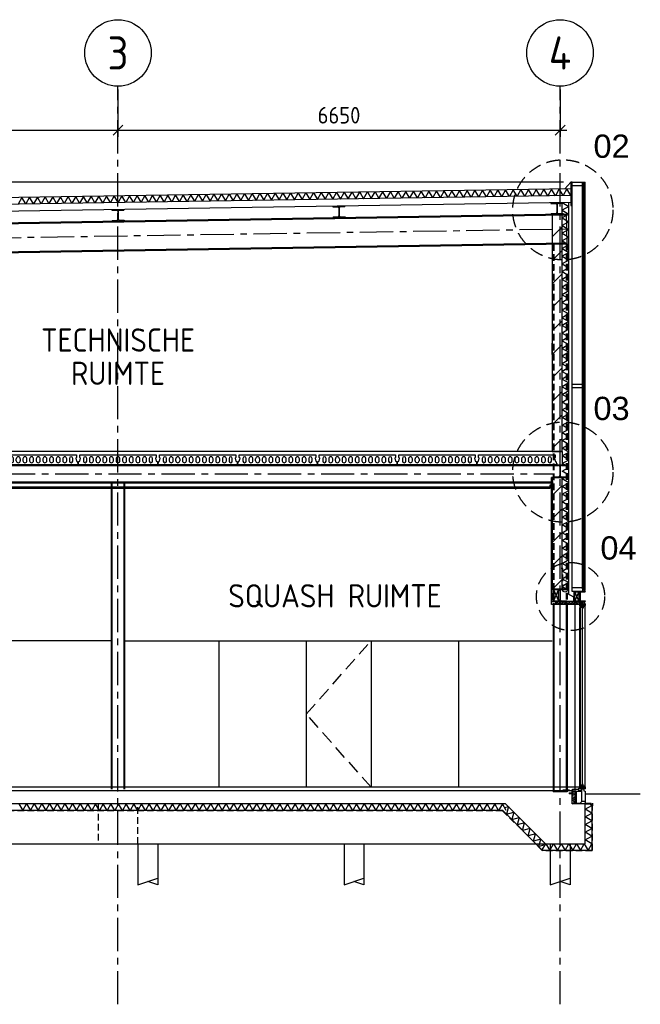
# Model space of a CAD drawing. Extents: x -2500 to 56900, y -500 to 41500.
# Tile 3 of 19: x 17383 to 26720, y 7612 to 22422. Entities that reach past the tile are written whole.
import ezdxf
from ezdxf.enums import TextEntityAlignment as Align

# ---------------------------------------------------------------- set-up
doc = ezdxf.new("R2010")
doc.units = 0
doc.header["$LTSCALE"] = 400
doc.header["$MEASUREMENT"] = 0
doc.header["$PDMODE"] = 1
doc.header["$PDSIZE"] = -15
for name, pattern in [('CENTER', [2, 1.25, -0.25, 0.25, -0.25]), ('DASHED', [0.75, 0.5, -0.25]), ('HIDDEN', [0.375, 0.25, -0.125]), ('SL0', [0])]:
    doc.linetypes.add(name, pattern=pattern)
doc.layers.get('0').update_dxf_attribs({"color": 6, "linetype": 'CONTINUOUS'})
doc.layers.get('Defpoints').update_dxf_attribs({"linetype": 'CONTINUOUS'})
for name, color, linetype in [('1002-B', 1, 'CONTINUOUS'), ('1004-B', 1, 'CONTINUOUS'), ('1005-B', 7, 'CONTINUOUS'), ('1006-B', 7, 'CONTINUOUS'), ('1010-B', 2, 'CONTINUOUS'), ('1100-B', 30, 'CONTINUOUS'), ('2110-B', 15, 'CONTINUOUS'), ('2200-B', 7, 'CONTINUOUS'), ('2310-B', 15, 'CONTINUOUS'), ('2800-B', 4, 'CONTINUOUS'), ('3100-B', 40, 'CONTINUOUS'), ('3800-B', 40, 'CONTINUOUS'), ('4200-B', 142, 'CONTINUOUS'), ('4300-B', 142, 'CONTINUOUS'), ('4500-B', 142, 'CONTINUOUS')]:
    doc.layers.add(name, color=color, linetype=linetype)
doc.styles.add('ARIAL', font='arial.ttf')
doc.styles.get("Standard").update_dxf_attribs({"font": 'ISOCP.shx'})
doc.dimstyles.get("Standard").update_dxf_attribs({"dimtxt": 0.18, "dimasz": 0.18, "dimexe": 0.18, "dimexo": 0.0625, "dimgap": 0.09, "dimtad": 0, "dimtih": 1, "dimtoh": 1, "dimdec": 0, "dimzin": 0, "dimdsep": 46, "dimtxsty": 'Standard', "dimcen": 0.09, "dimadec": 0, "dimazin": 0, "dimtfac": 1, "dimtdec": 0, "dimtofl": 0, "dimtmove": 2, "dimatfit": 3, "dimfxl": 0, "dimtolj": 1, "dimtzin": 0, "dimarcsym": 0})
pattern_1 = [(45, (41742.78, -100258.32), (-176.7767, 176.7767), [])]

# ---------------------------------------------------------------- blocks, each defined once
blk = doc.blocks.new('_Oblique')
at = {"color": 0, "linetype": 'ByBlock', "lineweight": -2}
blk.add_line((-0.5, -0.5), (0.5, 0.5), dxfattribs=at)
blk = doc.blocks.new('*D23')
at = {"layer": '1002-B', "color": 0, "lineweight": -2, "transparency": 16777216}
for p, q in [((18862, 21372), (18862, 20660)), ((12212, 21113), (12212, 20660)), ((12112, 20760), (18962, 20760))]:
    blk.add_line(p, q, dxfattribs=at)
at = {"layer": 'Defpoints', "color": 0, "transparency": 16777216}
for p in [(18862, 21422), (12212, 21163), (18862, 20760)]:
    blk.add_point(p, dxfattribs=at)
at = {"layer": '1002-B', "color": 0, "lineweight": -2, "transparency": 16777216, "xscale": 150, "yscale": 150, "zscale": 150, "rotation": 180}
blk.add_blockref('_Oblique', (12212, 20760), dxfattribs=at)
at = {"layer": '1002-B', "color": 0, "lineweight": -2, "transparency": 16777216, "xscale": 150, "yscale": 150, "zscale": 150}
blk.add_blockref('_Oblique', (18862, 20760), dxfattribs=at)
at = {"layer": '1002-B', "color": 0, "transparency": 16777216, "insert": (15537, 20985), "char_height": 250, "attachment_point": 5}
blk.add_mtext('\\A1;6650', dxfattribs=at)
blk = doc.blocks.new('STDBA003')
at = {"linetype": 'Continuous'}
blk.add_circle((0, 0), 5, dxfattribs=at)
blk.add_attdef('001', text='', height=5, dxfattribs=at).set_placement((0, 0), align=Align.MIDDLE)
blk = doc.blocks.new('*D24')
at = {"layer": '1002-B', "color": 0, "lineweight": -2, "transparency": 16777216}
for p, q in [((18862, 21372), (18862, 20660)), ((25512, 21372), (25512, 20660)), ((18762, 20760), (25612, 20760))]:
    blk.add_line(p, q, dxfattribs=at)
at = {"layer": 'Defpoints', "color": 0, "transparency": 16777216}
for p in [(18862, 21422), (25512, 21422), (25512, 20760)]:
    blk.add_point(p, dxfattribs=at)
at = {"layer": '1002-B', "color": 0, "lineweight": -2, "transparency": 16777216, "xscale": 150, "yscale": 150, "zscale": 150, "rotation": 180}
blk.add_blockref('_Oblique', (18862, 20760), dxfattribs=at)
at = {"layer": '1002-B', "color": 0, "lineweight": -2, "transparency": 16777216, "xscale": 150, "yscale": 150, "zscale": 150}
blk.add_blockref('_Oblique', (25512, 20760), dxfattribs=at)
at = {"layer": '1002-B', "color": 0, "transparency": 16777216, "insert": (22187, 20985), "char_height": 250, "attachment_point": 5}
blk.add_mtext('\\A1;6650', dxfattribs=at)
blk = doc.blocks.new('STDBCA06')
at = {"color": 0, "linetype": 'ByBlock', "lineweight": 25}
for p, q in [((-100, 95), (-100, 85)), ((-100, 95), (100, 95)), ((-100, 85), (-21, 85)), ((-3, 67), (-3, -67)), ((3, 67), (3, -67)), ((21, 85), (100, 85)), ((100, 95), (100, 85)), ((-100, -85), (-100, -95)), ((-100, -85), (-21, -85)), ((-100, -95), (100, -95)), ((21, -85), (100, -85)), ((100, -85), (100, -95))]:
    blk.add_line(p, q, dxfattribs=at)
for centre, start, end in [((-21, 67), 0, 90), ((21, 67), 90, 180), ((-21, -67), 270, 0), ((21, -67), 180, 270)]:
    blk.add_arc(centre, 18, start, end, dxfattribs=at)
blk = doc.blocks.new('Vb151y')
for p, q in [((80, -55), (80, -95)), ((130, -95), (130, -55)), ((170, -60), (170, -90)), ((230, -90), (230, -60)), ((270, -90), (270, -60)), ((330, -60), (330, -90)), ((370, -60), (370, -90)), ((430, -90), (430, -60)), ((470, -60), (470, -90)), ((530, -90), (530, -60)), ((570, -60), (570, -90)), ((630, -90), (630, -60)), ((670, -60), (670, -90)), ((730, -90), (730, -60)), ((770, -60), (770, -90)), ((830, -90), (830, -60)), ((870, -60), (870, -90)), ((930, -90), (930, -60)), ((970, -60), (970, -90)), ((1030, -90), (1030, -60)), ((1070, -55), (1070, -95)), ((1120, -95), (1120, -55))]:
    blk.add_line(p, q)
blk.add_lwpolyline([(1164.58, -48.46), (1174.99, -95.32), (1188.01, -98.57), (1195, -130), (1200, -130), (1200, -140), (1190, -150), (10, -150), (0, -140), (0, -130), (5, -130), (11.99, -98.57), (25.01, -95.32), (35.42, -48.46), (25, -40), (25, 0), (1175, 0), (1175, -40)], close=True)
for centre, radius, start, end in [((105, -55), 25, 0, 180), ((105, -95), 25, 180, 0), ((200, -60), 30, 0, 180), ((200, -90), 30, 180, 0), ((300, -60), 30, 0, 180), ((300, -90), 30, 180, 0), ((400, -60), 30, 0, 180), ((400, -90), 30, 180, 0), ((500, -60), 30, 0, 180), ((500, -90), 30, 180, 0), ((600, -60), 30, 0, 180), ((600, -90), 30, 180, 0), ((700, -60), 30, 0, 180), ((700, -90), 30, 180, 0), ((800, -60), 30, 0, 180), ((800, -90), 30, 180, 0), ((900, -60), 30, 0, 180), ((900, -90), 30, 180, 0), ((1000, -60), 30, 0, 180), ((1000, -90), 30, 180, 0), ((1095, -55), 25, 0, 180), ((1095, -95), 25, 180, 0)]:
    blk.add_arc(centre, radius, start, end)
blk = doc.blocks.new('STDBCA05')
at = {"color": 0, "linetype": 'ByBlock', "lineweight": 25}
for p, q in [((-90, 86), (-90, 76)), ((-90, 86), (90, 86)), ((-90, 76), (-18, 76)), ((-3, 61), (-3, -61)), ((3, 61), (3, -61)), ((18, 76), (90, 76)), ((90, 86), (90, 76)), ((-90, -76), (-90, -86)), ((-90, -76), (-18, -76)), ((-90, -86), (90, -86)), ((18, -76), (90, -76)), ((90, -76), (90, -86))]:
    blk.add_line(p, q, dxfattribs=at)
for centre, start, end in [((-18, 61), 0, 90), ((18, 61), 90, 180), ((-18, -61), 270, 0), ((18, -61), 180, 270)]:
    blk.add_arc(centre, 15, start, end, dxfattribs=at)
blk = doc.blocks.new('809114V')
at = {"color": 0, "linetype": 'Continuous'}
for points in [[(0, 0), (1, 1), (3, 1, 0.665155), (3, 2), (3, 2, -0.414214), (2, 2), (2, 2, -0.414214), (3, 2), (5, 2, 0.414214), (5, 3), (5, 6, 0.414214), (5, 6), (-4, 6, 0.128759), (-4, 6), (-4, 6, 0.685292), (-4, 6), (-4, 5, 0.056618), (-4, 5), (-3, 5, -0.120185), (-3, 5), (-2, 5, -0.587695), (-2, 5), (-4, 4, 0.264132), (-5, 4), (-5, 3, 0.414214), (-4, 2), (-3, 2, -0.414214), (-3, 2), (-3, 2, -0.414214), (-3, 2), (-3, 2, 0.544925), (-3, 1), (-3, 1, 0.217158), (-3, 1), (-2, 1), (-1, 1, 0.090556), (-1, 1), (0, 1, -0.151096), (0, 1), (0, 0, 0.107398)], [(-3, 6), (1, 6, -0.399031), (2, 5), (2, 5, -0.414214), (1, 4), (1, 4, 0.118373), (0, 4), (-1, 4, -0.118373), (-1, 4), (-2, 4, -0.468397), (-2, 4), (-2, 4, -0.195639), (-2, 4), (-1, 5, 0.243176), (-1, 5), (-1, 5, 0.273211), (-2, 6), (-2, 6, 0.095683), (-2, 6), (-3, 6)], [(-1, 3), (0, 3, 0.103917), (0, 3), (1, 3, -0.446268), (1, 3), (2, 2, -0.11993), (2, 2), (1, 2, -0.338992), (1, 1), (0, 1, -0.173722), (0, 1), (0, 1, 0.295491), (-1, 1), (-1, 1), (-1, 1, -0.321894), (-2, 2), (-2, 2, -0.439256)], [(2, 3), (3, 3, 0.414214), (4, 4), (4, 5, 0.141814), (4, 5), (4, 5, 0.209904), (4, 5), (3, 5, 0.204901), (3, 5), (2, 4, 0.153119), (2, 4), (2, 4, 0.515891)]]:
    blk.add_lwpolyline(points, format="xyb", close=True, dxfattribs=at)
blk = doc.blocks.new('809108V')
at = {"color": 0}
for points in [[(-6, -3), (-4, -1), (-3, 1, -0.414131), (-3, 1), (-3, 0, -0.414482), (-3, 0), (-3, 0, 0.668407), (-3, -1), (-3, -1, 0.198912), (-2, -1), (-2, 0, -0.198912), (-2, 0), (0, 0, 0.414214), (0, 0), (0, 1, -0.531619), (0, 2), (1, 1, -0.175438), (1, 1, -0.124487), (2, -1), (2, -5, 0.128523), (3, -8, -0.662197), (3, -9), (0, -9, -0.152577), (-1, -9), (-5, -6, 0.315436), (-5, -6), (-6, -7, -0.141904), (-9, -8), (-7, -8, -0.93459), (-7, -9), (-9, -9, -0.168432), (-10, -9, -0.524661), (-10, -7, 0.04421), (-9, -6, 0.033325)], [(-1, -2, -0.354806), (-1, -2), (-1, -3, -0.506935), (-1, -4), (-3, -4, -0.261701), (-4, -4), (-4, -4, -0.496835), (-3, -3)], [(3, -8), (1, -8, -0.174939), (0, -8), (-3, -6, -0.482728), (-3, -5), (-1, -4, -0.337468), (0, -5), (1, -7, 0.253274)]]:
    blk.add_lwpolyline(points, format="xyb", close=True, dxfattribs=at)
blk = doc.blocks.new('I20601')
at = {"color": 0}
blk.add_lwpolyline([(-6, -2, -1.101342), (-6, -2), (-9, -3, -0.536195), (-9, -3), (-9, -2, -0.212717), (-9, -2), (-8, -1, 0.220519), (-8, -1, 0.174514), (-9, 0, 0.695703), (-9, 0, -0.277229), (-9, 0), (-12, 0), (-12, 4), (-10, 4), (-10, 2), (-4, 2), (-4, 22), (-7, 22, 0.535952), (-8, 21, -0.425628), (-10, 16), (-11, 16, -0.414214), (-12, 17), (-12, 18, -0.457099), (-11, 18, 0.075827), (-11, 18), (-11, 18, 0.127429), (-10, 18), (-10, 18, 0.079941), (-10, 19), (-9, 19, 0.123078), (-9, 20), (-9, 20, 0.07834), (-9, 20), (-9, 20, 0.129694), (-9, 21), (-10, 21, 0.079446), (-10, 21), (-10, 22, 0.126606), (-11, 22), (-11, 22, 0.075109), (-11, 22, -0.456847), (-12, 22), (-12, 23, -0.414214), (-11, 24), (20, 24, -0.414214), (20, 23), (20, 20, -0.32084), (20, 20), (18, 20, -1.00013), (18, 20), (19, 20), (19, 22, 0.41404), (19, 22), (12, 22, 0.41427), (12, 22), (12, 20), (12, 20, -0.99402), (12, 20), (10, 20), (10, 21, 0.41421), (10, 22), (6, 22), (6, 0, -0.112079), (6, 0, 0.200202), (6, -1, 0.210454), (6, -1), (6, -1, -0.192555), (6, -2), (6, -3, -0.537082), (6, -3), (4, -2, -1.099413), (4, -2), (4, 0, 0.477272), (4, 0), (0, 0, 0.4142), (0, 0), (0, -1, 0.130993), (0, -1), (1, -2, -1), (1, -3), (-1, -3, 1), (-1, -3), (-3, -3, -1), (-3, -2), (-2, -1, 0.126869), (-2, -1), (-2, 0, 0.4142), (-3, 0), (-7, 0, 0.476773), (-7, 0)], format="xyb", close=True, dxfattribs=at)
at = {"color": 0, "linetype": 'SL0'}
blk.add_lwpolyline([(5, 2), (-2, 2), (-2, 22), (5, 22)], close=True, dxfattribs=at)
blk = doc.blocks.new('E20601')
at = {"color": 0}
blk.add_lwpolyline([(11, 8), (11, 9, 0.112079), (11, 9, -0.200202), (10, 11, -0.210454), (11, 11), (11, 11, 0.192555), (11, 11), (11, 12, 0.537082), (11, 13), (8, 12, 1.099413), (8, 11), (9, 10, -0.475109), (9, 10), (5, 10, -0.4142), (5, 10), (5, 10, -0.130993), (5, 10), (5, 12, 1), (5, 12), (4, 12, -1), (3, 12), (2, 12, 1), (2, 12), (2, 10, -0.126869), (2, 10), (2, 10, -0.4142), (2, 10), (-2, 10, -0.476773), (-2, 10), (-1, 11, 1.101342), (-1, 12), (-4, 13, 0.536195), (-4, 12), (-4, 11, 0.212717), (-4, 11), (-4, 11, -0.220519), (-4, 11, -0.232702), (-4, 9, -0.580921), (-4, 9, 0.258936), (-4, 10), (-7, 10), (-7, 8), (-3, 8), (-3, 1), (0, 1), (0, 0), (4, 0), (4, 1), (6, 1, 0.414214), (7, 1), (7, 2, 0.414214), (6, 3), (-1, 3), (-1, 8), (2, 8), (2, 7), (3, 6), (3, 8)], format="xyb", close=True, dxfattribs=at)
blk = doc.blocks.new('000885L')
at = {"color": 0}
blk.add_lwpolyline([(-1, 2), (-1, 3, 0.31538), (-2, 4), (-4, 5, -0.31538), (-4, 6), (-4, 8, -0.31538), (-4, 9), (-2, 10, 0.31538), (-1, 11), (-1, 12, -0.123503), (-1, 12), (0, 13, 0.125029), (0, 13), (0, 14, 0.412455), (0, 14), (-1, 14), (-1, 14, 0.363979), (-2, 14), (-2, 14), (-2, 14, 1), (-2, 14, -1.69621), (-3, 14), (-3, 14, 0.363799), (-3, 14), (-3, 14), (-4, 14, 0.415975), (-4, 14), (-4, 13, 0.115706), (-4, 13), (-3, 12, -0.117229), (-3, 11), (-3, 11, -0.315268), (-3, 11), (-6, 10, 0.315268), (-6, 10), (-6, 4, 0.315296), (-6, 4), (-3, 3, -0.315296), (-3, 3), (-3, 3, -0.117206), (-3, 2), (-4, 1, 0.11568), (-4, 1), (-4, 0, 0.415979), (-4, 0), (-3, 0), (-3, 0, 0.363391), (-3, 0), (-3, 0, -1.6948), (-2, 0), (-2, 0, 0.364889), (-1, 0), (-1, 0), (0, 0, 0.41245), (0, 0), (0, 1, 0.124994), (0, 1), (-1, 2, -0.123465)], format="xyb", close=True, dxfattribs=at)
blk = doc.blocks.new('000885R')
at = {"color": 0}
blk.add_lwpolyline([(4, 14), (3, 14), (3, 14, 0.364589), (3, 14), (3, 14, -1.69763), (2, 14), (2, 14, 0.363572), (1, 14), (1, 14), (0, 14, 0.414214), (0, 14), (0, 13, 0.131728), (0, 13), (1, 12, -0.131728), (1, 12), (1, 11, 0.315475), (2, 10), (4, 9, -0.31545), (4, 8), (4, 6, -0.315296), (4, 5), (2, 4, 0.315462), (1, 3), (1, 2, -0.131726), (1, 2), (0, 1, 0.131728), (0, 1), (0, 0, 0.414214), (0, 0), (1, 0), (1, 0, 0.36357), (2, 0), (2, 0, -1.704398), (3, 0), (3, 0, 0.36357), (3, 0), (3, 0), (4, 0, 0.414214), (4, 0), (4, 1, 0.131628), (4, 1), (3, 2, -0.131627), (3, 2), (3, 3, -0.31533), (3, 3), (6, 4, 0.315227), (6, 4), (6, 10, 0.315431), (6, 10), (3, 11, -0.31533), (3, 11), (3, 12, -0.131627), (3, 12), (4, 13, 0.131628), (4, 13), (4, 14, 0.414214)], format="xyb", close=True, dxfattribs=at)
blk = doc.blocks.new('020601B')
for name, p in [('I20601', (-2, 23)), ('E20601', (-7, -1)), ('000885L', (-5, 9)), ('000885R', (-2, 9))]:
    blk.add_blockref(name, p)
blk = doc.blocks.new('E20636')
at = {"color": 0}
for points in [[(29, 38, -0.531525), (30, 38), (30, 34), (31, 33), (31, 32), (31, 32), (32, 31), (38, 31, 0.414214), (38, 32), (38, 33), (37, 33, -0.414214), (37, 33, -0.414214), (37, 34), (40, 34, -1), (40, 33), (39, 33), (39, 32, 0.414214), (40, 31), (46, 31, 0.414214), (47, 32), (47, 33), (46, 33, -1), (46, 34), (48, 34, -0.414214), (48, 33), (48, 24, -0.414214), (48, 23), (42, 23, 0.295265), (41, 23), (31, 0, -0.295265), (31, 0), (0, 0, -0.414214), (0, 0), (0, 12, -0.414214), (0, 12), (2, 12, -1), (2, 11), (1, 11), (1, 10, 0.414214), (2, 10), (8, 10, 0.414214), (9, 10), (9, 11), (8, 11, -1), (8, 12), (20, 12), (20, 20), (20, 20), (20, 20), (20, 30), (12, 30), (12, 27), (10, 27), (10, 32), (20, 32), (20, 34, 0.307237), (20, 36, 0.221598), (20, 36), (20, 36, -0.212717), (20, 37), (20, 38, -0.536195), (20, 38), (23, 37, -1.101342), (22, 37), (21, 35, 0.476883), (22, 35), (27, 35, 0.414214), (27, 35), (27, 36), (27, 37, -0.91934), (26, 38)], [(7, 4, -1), (7, 3), (6, 3), (6, 2), (28, 2), (28, 3), (27, 3, -0.999737), (27, 4), (28, 4), (28, 5), (26, 5), (26, 6), (28, 6), (28, 33), (21, 33), (21, 10), (11, 10), (11, 10, -0.414214), (8, 8), (2, 8), (2, 2), (5, 2), (5, 2, -0.414214), (7, 4)], [(30, 30), (46, 30), (46, 25), (40, 25), (30, 3, -0.80834), (30, 3)]]:
    blk.add_lwpolyline(points, format="xyb", close=True, dxfattribs=at)
blk = doc.blocks.new('000831')
at = {"color": 0}
for points in [[(-3, 14), (-3, 14, 1.650886), (-2, 14), (-2, 14, -0.414214), (-2, 14), (-2, 14, 0.414214), (-2, 14), (-2, 14), (0, 14, -0.414214), (0, 14), (0, 13), (-1, 12, 0.131652), (-1, 11), (-1, 11, 0.315299), (-1, 11), (2, 10, -0.315299), (2, 10), (2, 4, -0.315299), (2, 4), (-1, 3, 0.315299), (-1, 3), (-1, 3, 0.131652), (-1, 2), (0, 1), (0, 0, -0.414214), (0, 0), (-2, 0, 0.414214), (-2, 0), (-2, 0, -0.414214), (-2, 0), (-2, 0, 1.666576), (-3, 0), (-3, 0, -0.414214), (-4, 0), (-4, 0, 0.414214), (-4, 0), (-5, 0, -0.414214), (-6, 0), (-6, 1), (-5, 2, 0.131652), (-5, 3), (-5, 3, 0.315299), (-5, 3), (-7, 4, -0.315299), (-8, 4), (-8, 10, -0.315299), (-7, 10), (-5, 11, 0.315299), (-5, 11), (-5, 11, 0.131652), (-5, 12), (-6, 13), (-6, 14, -0.414214), (-5, 14), (-4, 14, 0.414214), (-4, 14), (-4, 14, -0.414214)], [(1, 8, 0.315299), (0, 9), (-1, 9, -0.240717), (-2, 10, 0.782324), (-3, 10, -0.240717), (-5, 9), (-5, 9, 0.315299), (-6, 8), (-6, 6, 0.315299), (-5, 5), (-5, 5, -0.240717), (-3, 4, 0.782324), (-2, 4, -0.240717), (-1, 5), (0, 5, 0.315299), (1, 6)]]:
    blk.add_lwpolyline(points, format="xyb", close=True, dxfattribs=at)
blk = doc.blocks.new('I20636')
at = {"color": 0}
blk.add_lwpolyline([(-6, 0), (0, 0, -0.414214), (0, 0), (0, -1), (-1, -2, 0.91934), (-1, -3), (2, -3, 0.531525), (2, -3), (2, 0), (7, 0), (7, 3), (5, 3, 0.493149), (5, 3), (5, 2), (2, 2), (2, 5), (2, 5), (2, 6), (2, 9), (5, 9), (5, 8, 0.493149), (5, 8), (7, 8), (7, 12), (5, 13, 0.578064), (5, 13), (5, 11), (2, 11), (2, 29), (5, 29), (5, 27), (6, 27, 0.210782), (6, 27), (7, 27), (7, 30, 0.414214), (6, 31), (-17, 31, 0.414214), (-17, 30), (-17, 27), (-17, 27, 0.210782), (-16, 27), (-16, 27), (-16, 29), (-13, 29), (-13, 24), (-11, 24), (-11, 29), (-8, 29), (-8, 11), (-11, 11), (-11, 14), (-13, 14), (-13, 11), (-16, 11), (-16, 13, 0.578064), (-16, 13), (-17, 12), (-17, 9), (-8, 9), (-8, 6), (-8, 5), (-8, 5), (-8, 1, -0.326625), (-7, -1, -0.220519), (-7, -1), (-7, -1, 0.212717), (-8, -2), (-8, -3, 0.536195), (-8, -3), (-5, -2, 1.101342), (-5, -2), (-6, 0, -0.476883)], format="xyb", close=True, dxfattribs=at)
blk.add_lwpolyline([(1, 2), (-6, 2), (-6, 29), (1, 29)], close=True, dxfattribs=at)
blk = doc.blocks.new('020636B')
for name, p in [('E20636', (0, 0)), ('I20636', (27, 49)), ('000831', (27, 35))]:
    blk.add_blockref(name, p)
blk = doc.blocks.new('020636')
blk.add_blockref('020636B', (0, 0))
blk = doc.blocks.new('CS38_002001bu')
at = {"color": 0}
for p, q in [((20, 44), (17, 73)), ((20, 73), (17, 44)), ((20, 45), (20, 72))]:
    blk.add_line(p, q, dxfattribs=at)
blk.add_lwpolyline([(11, 36), (11, 35), (12, 35, -0.414214), (13, 35), (13, 34, 0.414196), (13, 33), (30, 33, 0.414231), (31, 34), (31, 35), (29, 35), (29, 35), (15, 35, -0.414235), (14, 36), (14, 36), (7, 39), (7, 40), (6, 39), (6, 38)], format="xyb", close=True, dxfattribs=at)
blk.add_lwpolyline([(17, 44), (20, 44), (20, 73), (17, 73)], close=True, dxfattribs=at)
for start, end in [(181.045, 256.1548), (104.4402, 105.8009), (54.2588, 82.6344), (277.3666, 305.2141), (8.2566, 37.0039), (322.4733, 351.0024)]:
    blk.add_arc((0, 76), 2, start, end, dxfattribs=at)
for name, p in [('020636', (-35, 0)), ('020601B', (13, 33))]:
    blk.add_blockref(name, p, dxfattribs=at)
at = {"color": 0, "xscale": -1}
for name, p, rotation in [('809108V', (31, 35), 179.9999999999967), ('809114V', (26, 78), 180)]:
    blk.add_blockref(name, p, dxfattribs=dict(at, rotation=rotation))
blk = doc.blocks.new('SA10')
at = {"color": 0}
for p, q in [((15, 0), (-50, 0)), ((0, 5), (-43, 5)), ((-43, -5), (-37, 5)), ((-37, -5), (-43, 5)), ((0, 8), (0, -8)), ((5, 10), (1, 10)), ((5, 5), (1, 5)), ((5, 10), (9, 10)), ((5, 5), (9, 5)), ((10, 8), (10, -8)), ((0, -5), (-43, -5)), ((5, -5), (1, -5)), ((5, -10), (1, -10)), ((5, -5), (9, -5)), ((5, -10), (9, -10))]:
    blk.add_line(p, q, dxfattribs=at)
for centre, radius, start, end in [((4, 8), 3.62, 136.3972, 223.6028), ((13, 0), 13, 157.3801, 202.6199), ((6, 8), 3.62, 316.3972, 43.6028), ((-3, 0), 13, 337.3801, 22.6199), ((4, -8), 3.62, 136.3972, 223.6028), ((6, -8), 3.62, 316.3972, 43.6028)]:
    blk.add_arc(centre, radius, start, end, dxfattribs=at)
blk = doc.blocks.new('HOEK6040')
at = {"color": 0}
blk.add_lwpolyline([(40, 0), (40, -2.5), (4, -2.5, 0.3514719), (2.5, -4.5), (2.5, -60), (0, -60), (0, -4.5, -0.3801993), (4, 0)], format="xyb", close=True, dxfattribs=at)
blk = doc.blocks.new('STDBCA04')
at = {"color": 0, "linetype": 'ByBlock', "lineweight": 25}
for p, q in [((-80, 76), (-80, 67)), ((-80, 76), (80, 76)), ((-80, 67), (-18, 67)), ((-3, 52), (-3, -52)), ((3, 52), (3, -52)), ((18, 67), (80, 67)), ((80, 76), (80, 67)), ((-80, -67), (-80, -76)), ((-80, -67), (-18, -67)), ((-80, -76), (80, -76)), ((18, -67), (80, -67)), ((80, -67), (80, -76))]:
    blk.add_line(p, q, dxfattribs=at)
for centre, start, end in [((-18, 52), 0, 90), ((18, 52), 90, 180), ((-18, -52), 270, 0), ((18, -52), 180, 270)]:
    blk.add_arc(centre, 15, start, end, dxfattribs=at)

msp = doc.modelspace()

# ---------------------------------------------------------------- hatches: boundary and pattern name
at = {"layer": '1005-B'}
h = msp.add_hatch(dxfattribs=at)
h.set_pattern_fill('ANSI31', color=256, scale=2000, style=0)
h.set_pattern_definition(pattern_1)
h.paths.add_polyline_path([(25542.1, 15927.2), (25542.1, 19499.1), (25392.1, 19496.7), (25392.1, 15927.2)])
h = msp.add_hatch(dxfattribs=at)
h.set_pattern_fill('ANSI31', color=256, scale=2000, style=0)
h.set_pattern_definition(pattern_1)
h.paths.add_polyline_path([(25542.1, 13861.2), (25542.1, 15537.2), (25392.1, 15537.2), (25392.1, 13861.2)])

# ---------------------------------------------------------------- linework, layer by layer
at = {"layer": '1004-B', "linetype": 'CENTER'}
for p, q in [((18862.1, 7611.8), (18862.1, 21422.1)), ((25512.1, 7611.8), (25512.1, 21422.1))]:
    msp.add_line(p, q, dxfattribs=at)
at = {"layer": '1010-B', "linetype": 'DASHED'}
for centre, radius in [((25554, 19561.6), 753.2), ((25554, 15617.2), 753.2), ((25670, 13745.6), 512.4)]:
    msp.add_circle(centre, radius, dxfattribs=at)
at = {"layer": '1100-B'}
msp.add_line((25892.1, 10777.2), (26719.5, 10777.2), dxfattribs=at)
at = {"layer": '2110-B'}
for p, q in [((25675.8, 19878.2), (12201.8, 19668.8)), ((25581.7, 19876.7), (25676.1, 19977.2)), ((25542.1, 19300.2), (25542.1, 19671.2)), ((25642.1, 13779.1), (25642.1, 19671.2)), ((25814.1, 13671.2), (25442.1, 13671.2)), ((25762.1, 10627.2), (25762.1, 10822.2))]:
    msp.add_line(p, q, dxfattribs=at)
for points in [[(25674.4, 19778.2), (25615.1, 19877.3), (25559, 19776.4), (25499.7, 19875.5), (25443.5, 19774.6), (25384.2, 19873.7), (25328, 19772.8), (25268.8, 19871.9), (25212.6, 19771), (25153.3, 19870.1), (25097.1, 19769.2), (25037.9, 19868.3), (24981.7, 19767.4), (24922.4, 19866.5), (24866.2, 19765.6), (24806.9, 19864.7), (24750.8, 19763.8), (24691.5, 19862.9), (24635.3, 19762), (24576, 19861.1), (24519.9, 19760.2), (24460.6, 19859.3), (24404.4, 19758.4), (24345.1, 19857.5), (24288.9, 19756.6), (24229.7, 19855.7), (24173.5, 19754.8), (24114.2, 19853.9), (24058, 19753), (23998.8, 19852.1), (23942.6, 19751.3), (23883.3, 19850.3), (23827.1, 19749.5), (23767.8, 19848.5), (23711.7, 19747.7), (23652.4, 19846.8), (23596.2, 19745.9), (23536.9, 19845), (23480.8, 19744.1), (23421.5, 19843.2), (23365.3, 19742.3), (23306, 19841.4), (23306, 19841.4), (23249.8, 19740.5), (23190.6, 19839.6), (23134.4, 19738.7), (23075.1, 19837.8), (23018.9, 19736.9), (22959.6, 19836), (22903.5, 19735.1), (22844.2, 19834.2)], [(20017.1, 19690.2), (19957.8, 19789.3), (19901.6, 19688.4), (19842.3, 19787.5), (19786.2, 19686.6), (19726.9, 19785.7), (19670.7, 19684.8), (19611.4, 19783.9), (19555.2, 19683.1), (19496, 19782.1), (19439.8, 19681.3), (19380.5, 19780.4), (19324.3, 19679.5), (19265, 19778.6), (19208.9, 19677.7), (19149.6, 19776.8), (19093.4, 19675.9), (19034.1, 19775), (18978, 19674.1), (18918.7, 19773.2), (18862.5, 19672.3), (18803.2, 19771.4), (18747.1, 19670.5), (18687.8, 19769.6), (18631.6, 19668.7), (18572.3, 19767.8), (18516.1, 19666.9), (18456.9, 19766), (18400.7, 19665.1), (18341.4, 19764.2), (18285.2, 19663.3), (18225.9, 19762.4), (18169.8, 19661.5), (18110.5, 19760.6), (18054.3, 19659.7), (17995, 19758.8), (17938.9, 19657.9), (17879.6, 19757), (17823.4, 19656.1), (17764.1, 19755.2), (17707.9, 19654.3), (17648.7, 19753.4), (17648.7, 19753.4), (17592.5, 19652.5), (17533.2, 19751.6), (17477, 19650.8), (17417.8, 19749.8), (17361.6, 19649)], [(20017.1, 19690.2), (20073.2, 19791.1), (20132.5, 19692), (20188.7, 19792.9), (20248, 19693.8), (20304.2, 19794.7), (20363.4, 19695.6), (20419.6, 19796.5), (20478.9, 19697.4), (20535.1, 19798.3), (20594.3, 19699.2), (20650.5, 19800.1), (20709.8, 19701), (20766, 19801.9), (20825.3, 19702.8), (20881.4, 19803.7), (20940.7, 19704.6), (20996.9, 19805.5), (21056.2, 19706.4), (21112.3, 19807.3), (21171.6, 19708.2), (21227.8, 19809.1), (21287.1, 19710), (21343.3, 19810.9), (21402.5, 19711.8), (21458.7, 19812.7), (21518, 19713.6), (21574.2, 19814.4), (21633.5, 19715.4), (21689.6, 19816.2), (21748.9, 19717.2), (21805.1, 19818), (21864.4, 19718.9), (21920.5, 19819.8), (21979.8, 19720.7), (22036, 19821.6), (22095.3, 19722.5), (22151.5, 19823.4), (22210.7, 19724.3), (22266.9, 19825.2), (22326.2, 19726.1), (22382.4, 19827), (22382.4, 19827), (22441.6, 19727.9), (22497.8, 19828.8), (22557.1, 19729.7), (22613.3, 19830.6), (22672.6, 19731.5), (22728.7, 19832.4), (22788, 19733.3), (22844.2, 19834.2)], [(25542.1, 19671.2), (25642.1, 19613.5), (25542.1, 19555.7), (25642.1, 19498), (25542.1, 19440.3), (25642.1, 19382.5), (25542.1, 19324.8), (25642.1, 19267), (25542.1, 19209.3), (25642.1, 19151.6), (25542.1, 19093.8), (25642.1, 19036.1), (25542.1, 18978.4), (25642.1, 18920.6), (25542.1, 18862.9), (25642.1, 18805.2), (25542.1, 18747.4), (25642.1, 18689.7), (25542.1, 18632), (25642.1, 18574.2), (25542.1, 18516.5), (25642.1, 18458.8), (25542.1, 18401), (25642.1, 18343.3), (25542.1, 18285.6), (25642.1, 18227.8), (25542.1, 18170.1), (25642.1, 18112.3), (25542.1, 18054.6), (25642.1, 17996.9), (25542.1, 17939.1), (25642.1, 17881.4), (25542.1, 17823.7), (25642.1, 17765.9), (25542.1, 17708.2), (25642.1, 17650.5), (25542.1, 17592.7), (25642.1, 17535), (25542.1, 17477.3), (25642.1, 17419.5), (25542.1, 17361.8), (25642.1, 17304.1), (25642.1, 17304.1), (25542.1, 17246.3), (25642.1, 17188.6), (25542.1, 17130.9), (25642.1, 17073.1), (25542.1, 17015.4), (25642.1, 16957.6), (25542.1, 16899.9), (25642.1, 16842.2)], [(25542.1, 14013.2), (25642.1, 14070.9), (25542.1, 14128.6), (25642.1, 14186.4), (25542.1, 14244.1), (25642.1, 14301.8), (25542.1, 14359.6), (25642.1, 14417.3), (25542.1, 14475), (25642.1, 14532.8), (25542.1, 14590.5), (25642.1, 14648.2), (25542.1, 14706), (25642.1, 14763.7), (25542.1, 14821.4), (25642.1, 14879.2), (25542.1, 14936.9), (25642.1, 14994.7), (25542.1, 15052.4), (25642.1, 15110.1), (25542.1, 15167.9), (25642.1, 15225.6), (25542.1, 15283.3), (25642.1, 15341.1), (25542.1, 15398.8), (25642.1, 15456.5), (25542.1, 15514.3), (25642.1, 15572), (25542.1, 15629.7), (25642.1, 15687.5), (25542.1, 15745.2), (25642.1, 15802.9), (25542.1, 15860.7), (25642.1, 15918.4), (25542.1, 15976.1), (25642.1, 16033.9), (25542.1, 16091.6), (25642.1, 16149.4), (25542.1, 16207.1), (25642.1, 16264.8), (25542.1, 16322.6), (25642.1, 16380.3), (25642.1, 16380.3), (25542.1, 16438), (25642.1, 16495.8), (25542.1, 16553.5), (25642.1, 16611.2), (25542.1, 16669), (25642.1, 16726.7), (25542.1, 16784.4), (25642.1, 16842.2)], [(25542.1, 14013.2), (25642.1, 13955.4), (25542.1, 13897.7), (25642.1, 13840), (25587.9, 13808.7)], [(25536.9, 13631.2), (25513.8, 13671.2), (25490.7, 13631.2), (25467.7, 13671.2), (25444.6, 13631.2)], [(25536.9, 13631.2), (25560, 13671.2), (25583.1, 13631.2), (25606.2, 13671.2), (25629.3, 13631.2)], [(25721.7, 13631.2), (25698.6, 13671.2), (25675.5, 13631.2), (25652.4, 13671.2), (25629.3, 13631.2)], [(25721.7, 13631.2), (25744.8, 13671.2), (25767.9, 13631.2), (25791, 13671.2), (25814.1, 13631.2)], [(25692.1, 10627.2), (25762.1, 10667.6), (25692.1, 10708), (25762.1, 10748.4), (25694.6, 10787.4)]]:
    msp.add_lwpolyline(points, dxfattribs=at)
at = {"layer": '2110-B', "linetype": 'HIDDEN'}
msp.add_lwpolyline([(25878.4, 13666.2), (25717.1, 13666.2), (25717.1, 13738.2), (25552.1, 13828.2), (25552.1, 14166.7), (25527, 14166.7)], dxfattribs=at)
at = {"layer": '2200-B'}
for points in [[(25542.1, 15927.2), (25542.1, 19499.1), (25392.1, 19496.7), (25392.1, 15927.2), (25542.1, 15927.2)], [(25542.1, 13861.2), (25542.1, 15537.2), (25392.1, 15537.2), (25392.1, 13861.2), (25542.1, 13861.2)]]:
    msp.add_lwpolyline(points, dxfattribs=at)
at = {"layer": '2310-B'}
for p, q in [((24650.6, 10527.2), (13303.5, 10527.2)), ((25250.6, 9927.2), (24650.6, 10527.2)), ((25892.1, 10627.2), (25992.1, 10627.2)), ((25992.1, 10627.2), (25992.1, 9927.2)), ((25992.1, 9927.2), (25250.6, 9927.2))]:
    msp.add_line(p, q, dxfattribs=at)
at = {"layer": '2310-B', "linetype": 'HIDDEN'}
for p, q in [((24648.6, 10522.2), (13305.6, 10522.2)), ((25248.6, 9922.2), (24648.6, 10522.2)), ((25997.1, 10627.2), (25997.1, 9922.2)), ((25997.1, 9922.2), (25248.6, 9922.2))]:
    msp.add_line(p, q, dxfattribs=at)
msp.add_lwpolyline([(25552.1, 10837.2), (25702.1, 10837.2), (25702.1, 10687.2), (25729.2, 10637.2), (26002.1, 10637.2), (26002.1, 10598.1)], dxfattribs=at)
at = {"layer": '2310-B'}
for points in [[(17370.2, 10627.2), (17428, 10527.2), (17485.7, 10627.2), (17543.4, 10527.2), (17601.2, 10627.2), (17658.9, 10527.2), (17716.6, 10627.2), (17774.4, 10527.2), (17832.1, 10627.2), (17889.8, 10527.2), (17947.6, 10627.2), (18005.3, 10527.2), (18063, 10627.2), (18120.8, 10527.2), (18178.5, 10627.2), (18236.3, 10527.2), (18294, 10627.2), (18351.7, 10527.2)], [(19737.4, 10527.2), (19679.6, 10627.2), (19621.9, 10527.2), (19564.2, 10627.2), (19506.4, 10527.2), (19448.7, 10627.2), (19391, 10527.2), (19333.2, 10627.2), (19275.5, 10527.2), (19217.7, 10627.2), (19160, 10527.2), (19102.3, 10627.2), (19044.5, 10527.2), (18986.8, 10627.2), (18929.1, 10527.2), (18871.3, 10627.2), (18813.6, 10527.2), (18755.9, 10627.2), (18698.1, 10527.2), (18640.4, 10627.2), (18582.7, 10527.2), (18524.9, 10627.2), (18467.2, 10527.2), (18409.5, 10627.2), (18351.7, 10527.2)], [(19737.4, 10527.2), (19795.1, 10627.2), (19852.8, 10527.2), (19910.6, 10627.2), (19968.3, 10527.2), (20026, 10627.2), (20083.8, 10527.2), (20141.5, 10627.2), (20199.2, 10527.2), (20257, 10627.2), (20314.7, 10527.2), (20372.5, 10627.2), (20430.2, 10527.2), (20487.9, 10627.2), (20545.7, 10527.2), (20603.4, 10627.2), (20661.1, 10527.2), (20718.9, 10627.2), (20776.6, 10527.2), (20834.3, 10627.2), (20892.1, 10527.2), (20949.8, 10627.2), (21007.5, 10527.2), (21065.3, 10627.2), (21123, 10527.2)], [(22508.6, 10527.2), (22450.9, 10627.2), (22393.2, 10527.2), (22335.4, 10627.2), (22277.7, 10527.2), (22220, 10627.2), (22162.2, 10527.2), (22104.5, 10627.2), (22046.8, 10527.2), (21989, 10627.2), (21931.3, 10527.2), (21873.6, 10627.2), (21815.8, 10527.2), (21758.1, 10627.2), (21700.4, 10527.2), (21642.6, 10627.2), (21584.9, 10527.2), (21527.2, 10627.2), (21469.4, 10527.2), (21411.7, 10627.2), (21353.9, 10527.2), (21296.2, 10627.2), (21238.5, 10527.2), (21180.7, 10627.2), (21123, 10527.2)], [(22508.6, 10527.2), (22566.4, 10627.2), (22624.1, 10527.2), (22681.9, 10627.2), (22739.6, 10527.2), (22797.3, 10627.2), (22855.1, 10527.2), (22912.8, 10627.2), (22970.5, 10527.2), (23028.3, 10627.2), (23086, 10527.2), (23143.7, 10627.2), (23201.5, 10527.2), (23259.2, 10627.2), (23316.9, 10527.2), (23374.7, 10627.2), (23432.4, 10527.2), (23490.1, 10627.2), (23547.9, 10527.2), (23605.6, 10627.2), (23663.3, 10527.2), (23721.1, 10627.2), (23778.8, 10527.2), (23836.6, 10627.2), (23894.3, 10527.2)], [(24702.6, 10527.2), (24644.8, 10627.2), (24587.1, 10527.2), (24529.4, 10627.2), (24471.6, 10527.2), (24413.9, 10627.2), (24356.2, 10527.2), (24298.4, 10627.2), (24240.7, 10527.2), (24183, 10627.2), (24125.2, 10527.2), (24067.5, 10627.2), (24009.8, 10527.2), (23952, 10627.2), (23894.3, 10527.2)], [(24678, 10569.8), (24734.4, 10584.9), (24704.5, 10473.3), (24816, 10503.2), (24786.2, 10391.7), (24897.7, 10421.6), (24867.8, 10310)], [(25992.1, 10027.2), (25892.1, 10084.9), (25992.1, 10142.7), (25892.1, 10200.4), (25992.1, 10258.1), (25892.1, 10315.9), (25992.1, 10373.6), (25892.1, 10431.3), (25992.1, 10489.1), (25892.1, 10546.8), (25992.1, 10604.5), (25952.8, 10627.2)], [(25268, 10003.2), (25194.4, 9983.4), (25224.3, 10095), (25112.8, 10065.1), (25142.6, 10176.6), (25031.1, 10146.7), (25061, 10258.3), (24949.5, 10228.4), (24979.3, 10339.9), (24867.8, 10310)], [(25244.9, 9933), (25299.2, 10027.2), (25357, 9927.2), (25414.7, 10027.2), (25472.5, 9927.2), (25530.2, 10027.2), (25587.9, 9927.2), (25645.7, 10027.2), (25703.4, 9927.2), (25761.1, 10027.2), (25818.9, 9927.2), (25876.6, 10027.2), (25934.3, 9927.2), (25992.1, 10027.2)]]:
    msp.add_lwpolyline(points, dxfattribs=at)
at = {"layer": '2800-B'}
for p, q in [((25674.4, 19778.2), (12202.1, 19568.8)), ((25674.4, 19778.2), (25676.1, 19672.2)), ((25696.1, 19671.2), (25696.1, 19777.2)), ((25676.1, 19672.2), (12203.7, 19462.8)), ((25542.1, 15927.2), (12182.1, 15927.2)), ((25542.1, 15927.2), (25542.1, 15727.2)), ((12062.1, 10827.2), (25692.1, 10827.2)), ((25692.1, 10627.2), (25692.1, 10827.2)), ((24692.1, 10627.2), (13262.1, 10627.2)), ((24692.1, 10627.2), (25292.1, 10027.2)), ((25892.1, 10627.2), (25692.1, 10627.2)), ((25892.1, 10027.2), (25892.1, 10627.2)), ((25292.1, 10027.2), (25892.1, 10027.2)), ((25362.1, 10027.2), (25362.1, 9406.9)), ((25662.1, 10027.2), (25662.1, 9406.9)), ((25362.1, 9406.9), (25662.1, 9506.9)), ((25662.1, 9406.9), (25512.1, 9456.9))]:
    msp.add_line(p, q, dxfattribs=at)
at = {"layer": '2800-B', "color": 2}
for p, q in [((12100.1, 19290.1), (25610.1, 19500.1)), ((12100.3, 19275.5), (25610.3, 19485.5)), ((25617.1, 19050.2), (25610.1, 19500.1)), ((12106.8, 18854.8), (25616.8, 19064.8)), ((12107.1, 18840.2), (25617.1, 19050.2)), ((12317.1, 15727.2), (25407.1, 15727.2)), ((12317.1, 15714.2), (25407.1, 15714.2)), ((12317.1, 15470.2), (25407.1, 15470.2)), ((12317.1, 15457.2), (25407.1, 15457.2)), ((18757.1, 15457.2), (18757.1, 10847.2)), ((18768.1, 15457.2), (18768.1, 10847.2)), ((18956.1, 10847.2), (18956.1, 15457.2)), ((18967.1, 10847.2), (18967.1, 15457.2)), ((25606.1, 13629.2), (25606.1, 10818.2)), ((25617.1, 13629.2), (25617.1, 10807.2)), ((25407.1, 13624.2), (25407.1, 10807.2)), ((25418.1, 13624.2), (25418.1, 10818.2)), ((25617.1, 10818.2), (25407.1, 10818.2)), ((25617.1, 10807.2), (25407.1, 10807.2))]:
    msp.add_line(p, q, dxfattribs=at)
at = {"layer": '2800-B', "color": 2, "linetype": 'CENTER'}
for p, q in [((12103.6, 19065.2), (25613.6, 19275.2)), ((12317.1, 15592.2), (25407.1, 15592.2))]:
    msp.add_line(p, q, dxfattribs=at)
at = {"layer": '2800-B', "color": 2, "linetype": 'HIDDEN'}
for p, q in [((25617.1, 19050.2), (25407.1, 19046.9)), ((25407.1, 19046.9), (25407.1, 13624.2)), ((25418.1, 19047.1), (25418.1, 13624.2)), ((25606.1, 19050), (25606.1, 13629.2)), ((25617.1, 19050.2), (25617.1, 13629.2))]:
    msp.add_line(p, q, dxfattribs=at)
at = {"layer": '2800-B', "color": 8}
for p, q in [((25732.1, 13651.2), (25732.1, 10627.2)), ((12662.1, 10027.2), (25292.1, 10027.2)), ((19162.1, 10027.2), (19162.1, 9406.9)), ((19462.1, 10027.2), (19462.1, 9406.9)), ((22262.1, 10027.2), (22262.1, 9406.9)), ((22562.1, 10027.2), (22562.1, 9406.9)), ((19162.1, 9406.9), (19462.1, 9506.9)), ((22262.1, 9406.9), (22562.1, 9506.9)), ((19462.1, 9406.9), (19312.1, 9456.9)), ((22562.1, 9406.9), (22412.1, 9456.9))]:
    msp.add_line(p, q, dxfattribs=at)
at = {"layer": '2800-B'}
msp.add_lwpolyline([(25892.1, 10662.2), (25842.1, 10662.2), (25842.1, 10852.2), (25867.1, 10852.2), (25870.1, 10822.2), (25892.1, 10817.2)], close=True, dxfattribs=at)
at = {"layer": '2800-B', "color": 8, "linetype": 'HIDDEN'}
msp.add_lwpolyline([(18562.1, 10627.2), (18562.1, 10027.2), (19162.1, 10027.2), (19162.1, 10627.2)], dxfattribs=at)
at = {"layer": '2800-B'}
msp.add_lwpolyline([(25892.1, 10662.2), (25892.1, 10627.2), (25807.1, 10627.2), (25842.1, 10662.2)], dxfattribs=at)
at = {"layer": '3100-B'}
for p, q in [((25412.1, 13851.2), (25490.8, 13681.2)), ((25490.8, 13851.2), (25412.1, 13681.2)), ((25490.8, 13681.2), (25490.8, 13851.2)), ((25722.1, 13671.2), (25722.1, 13823.2)), ((25732.1, 13671.2), (25732.1, 13823.2)), ((25794.1, 13680.2), (25732.1, 13814.2)), ((25794.1, 13814.2), (25732.1, 13680.2)), ((25794.1, 13814.2), (25794.1, 13680.2)), ((25732.1, 13671.2), (25722.1, 13671.2))]:
    msp.add_line(p, q, dxfattribs=at)
for points in [[(25412.1, 13671.2), (25392.1, 13671.2), (25392.1, 13861.2), (25412.1, 13861.2)], [(25382.1, 13671.2), (25442.1, 13671.2), (25442.1, 13631.2), (25422.1, 13631.2), (25422.1, 13624.2), (25382.1, 13624.2)], [(25814.1, 13671.2), (25814.1, 13653.2), (25850.1, 13653.2), (25850.1, 13671.2)], [(25874.1, 13631.2), (25814.1, 13631.2), (25814.1, 13653.2), (25854.1, 13653.2), (25854.1, 13666.2), (25874.1, 13666.2)], [(25874.1, 13631.2), (25874.1, 13666.2), (25864.1, 13666.2), (25864.1, 13668.2), (25876.1, 13668.2), (25876.1, 13631.2)], [(25832.1, 10812.2), (25697.1, 10812.2), (25697.1, 10847.2), (25797.1, 10847.2), (25797.1, 10862.2), (25832.1, 10862.2)]]:
    msp.add_lwpolyline(points, close=True, dxfattribs=at)
for points in [[(25427.1, 13631.2), (25849.1, 13631.2), (25849.1, 13629.2), (25427.1, 13629.2), (25427.1, 13631.2)], [(25812.1, 10917.7), (25812.1, 13573.6)], [(25845.2, 10907.2), (25822.2, 10907.2), (25822.2, 13584.1), (25845.2, 13584.1), (25845.2, 10907.2)], [(25892.1, 10882.8), (25892.1, 13608.5)], [(25784.7, 10832.2), (25840.5, 10832.2), (25841.5, 10837.2), (25835.5, 10832.2), (25841.5, 10827.2), (25840.5, 10832.2)]]:
    msp.add_lwpolyline(points, dxfattribs=at)
at = {"layer": '3800-B'}
for p, q in [((25561.7, 19976.4), (12289.3, 19977.2)), ((25696.1, 13879.2), (25696.1, 19921.2)), ((25852.1, 13879.2), (25852.1, 19921.2)), ((25872.1, 13835.2), (25872.1, 19977.2)), ((25872.1, 19977.2), (25892.1, 19977.2)), ((25892.1, 13835.2), (25892.1, 19977.2)), ((25892.1, 13835.2), (25872.1, 13835.2))]:
    msp.add_line(p, q, dxfattribs=at)
for points in [[(25676.1, 19627.2), (25696.1, 19627.2), (25696.1, 19977.2), (25676.1, 19977.2)], [(25852.1, 19921.2), (25696.1, 19921.2), (25696.1, 19977.2), (25852.1, 19977.2)], [(25872.1, 19927.2), (25852.1, 19927.2), (25852.1, 19977.2), (25872.1, 19977.2)], [(25872.1, 19427.2), (25852.1, 19427.2), (25852.1, 19477.2), (25872.1, 19477.2)], [(25872.1, 18927.2), (25852.1, 18927.2), (25852.1, 18977.2), (25872.1, 18977.2)], [(25872.1, 18427.2), (25852.1, 18427.2), (25852.1, 18477.2), (25872.1, 18477.2)], [(25872.1, 17927.2), (25852.1, 17927.2), (25852.1, 17977.2), (25872.1, 17977.2)], [(25872.1, 17427.2), (25852.1, 17427.2), (25852.1, 17477.2), (25872.1, 17477.2)], [(25852.1, 16884.2), (25696.1, 16884.2), (25696.1, 16940.2), (25852.1, 16940.2)], [(25872.1, 16927.2), (25852.1, 16927.2), (25852.1, 16977.2), (25872.1, 16977.2)], [(25872.1, 16427.2), (25852.1, 16427.2), (25852.1, 16477.2), (25872.1, 16477.2)], [(25872.1, 15927.2), (25852.1, 15927.2), (25852.1, 15977.2), (25872.1, 15977.2)], [(25872.1, 15427.2), (25852.1, 15427.2), (25852.1, 15477.2), (25872.1, 15477.2)], [(25872.1, 14927.2), (25852.1, 14927.2), (25852.1, 14977.2), (25872.1, 14977.2)], [(25872.1, 14427.2), (25852.1, 14427.2), (25852.1, 14477.2), (25872.1, 14477.2)], [(25852.1, 13823.2), (25696.1, 13823.2), (25696.1, 13879.2), (25852.1, 13879.2)], [(25872.1, 13861.2), (25852.1, 13861.2), (25852.1, 13911.2), (25872.1, 13911.2)]]:
    msp.add_lwpolyline(points, close=True, dxfattribs=at)
at = {"layer": '4200-B'}
for p, q in [((25392.1, 17388.2), (25392.1, 17557.2)), ((25382.1, 13671.2), (25382.1, 15537.2)), ((25392.1, 15537.2), (25382.1, 15537.2)), ((18757.1, 13078.2), (12342.1, 13078.2)), ((18967.1, 13078.2), (25392.1, 13078.2)), ((20380.1, 13078.2), (20380.1, 10877.2)), ((21695.1, 13078.2), (21695.1, 10877.2)), ((22669.1, 13078.2), (22669.1, 10877.2)), ((23984.1, 13078.2), (23984.1, 10877.2))]:
    msp.add_line(p, q, dxfattribs=at)
at = {"layer": '4200-B', "linetype": 'DASHED'}
for p, q in [((21695.1, 11977.7), (22669.1, 13078.2)), ((22669.1, 10877.2), (21695.1, 11977.7))]:
    msp.add_line(p, q, dxfattribs=at)
at = {"layer": '4300-B'}
msp.add_line((25812.1, 10877.7), (12062.1, 10877.2), dxfattribs=at)
at = {"layer": '4500-B'}
for p, q in [((11791.3, 15397.2), (25362.1, 15397.2)), ((11791.3, 15377.2), (25362.1, 15377.2)), ((25362.1, 15397.2), (25362.1, 15377.2))]:
    msp.add_line(p, q, dxfattribs=at)
msp.add_lwpolyline([(25382.1, 15387.2), (25362.1, 15387.2), (25362.1, 15427.2), (25382.1, 15427.2)], close=True, dxfattribs=at)

# ---------------------------------------------------------------- block references
at = {"layer": '1004-B', "linetype": 'Continuous', "xscale": 100, "yscale": 100, "zscale": 100}
for p, values in [((18862.1, 21922.1), {'001': '3'}), ((25512.1, 21922.1), {'001': '4'})]:
    msp.add_blockref('STDBA003', p, dxfattribs=at).add_auto_attribs(values)
at = {"layer": '2800-B', "rotation": 0.8905362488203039}
for p in [(18862.1, 19480.8), (22187.1, 19532.4), (25465.7, 19583.4)]:
    msp.add_blockref('STDBCA05', p, dxfattribs=at)
at = {"layer": '2800-B'}
for name, p in [('Vb151y', (17062.1, 15877.2)), ('Vb151y', (18262.1, 15877.2)), ('Vb151y', (19462.1, 15877.2)), ('Vb151y', (20662.1, 15877.2)), ('Vb151y', (21862.1, 15877.2)), ('Vb151y', (23062.1, 15877.2)), ('Vb151y', (24262.1, 15877.2)), ('STDBCA06', (25512.1, 15632.2)), ('STDBCA06', (25512.1, 13766.2)), ('STDBCA04', (25812.1, 13747.2))]:
    msp.add_blockref(name, p, dxfattribs=at)
at = {"layer": '3100-B', "xscale": -1, "rotation": 90}
msp.add_blockref('CS38_002001bu', (25891.8, 13604.1), dxfattribs=at)
at = {"layer": '3100-B'}
for name, p, rotation in [('809114V', (25882.5, 13632.2), 89.99999999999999), ('CS38_002001bu', (25891.8, 10887.3), 90)]:
    msp.add_blockref(name, p, dxfattribs=dict(at, rotation=rotation))
msp.add_blockref('HOEK6040', (25692.1, 10812.2), dxfattribs=at)
at = {"layer": '3100-B', "extrusion": (0, 0, -1), "zscale": -1, "rotation": 180}
msp.add_blockref('SA10', (-25694.6, 10780.2), dxfattribs=at)

# ---------------------------------------------------------------- texts
at = {"layer": '1006-B', "linetype": 'Continuous'}
for s, p in [('TECHNISCHE', (18862.1, 17603.4)), ('RUIMTE', (18862.1, 17103.4)), ('SQUASH RUIMTE', (22126.2, 13755.9))]:
    msp.add_text(s, height=350, dxfattribs=at).set_placement(p, align=Align.MIDDLE_CENTER)
at = {"layer": '1010-B', "style": 'ARIAL'}
for s, p in [('02', (26014.9, 20344.2)), ('03', (26014.9, 16399.9)), ('04', (26119.2, 14301.1))]:
    msp.add_text(s, height=350, dxfattribs=at).set_placement(p)

# ---------------------------------------------------------------- dimensions: what is measured, and where the dimension line sits
at = {"layer": '1002-B'}
for base, p1, p2, picture, middle in [((18862.1, 20760.2), (12212.1, 21163.2), (18862.1, 21422.1), '*D23', (15537.1, 20985.2)), ((25512.1, 20760.2), (18862.1, 21422.1), (25512.1, 21422.1), '*D24', (22187.1, 20985.2))]:
    dim = msp.add_linear_dim(base=base, p1=p1, p2=p2, dimstyle='Standard', override={"dimscale": 100, "dimtxt": 2.5, "dimasz": 1.5, "dimexe": 1, "dimexo": 0.5, "dimgap": 1, "dimtad": 1, "dimtih": 0, "dimtoh": 0, "dimzin": 8, "dimblk": 'Oblique', "dimcen": -3, "dimdle": 1, "dimtfac": 1.384615, "dimtmove": 0, "dimatfit": 2, "dimldrblk": 'Oblique'}, dxfattribs=at)
    dim.commit()
    dim.dimension.update_dxf_attribs({"geometry": picture, "text_midpoint": middle})

doc.saveas('drawing.dxf')
